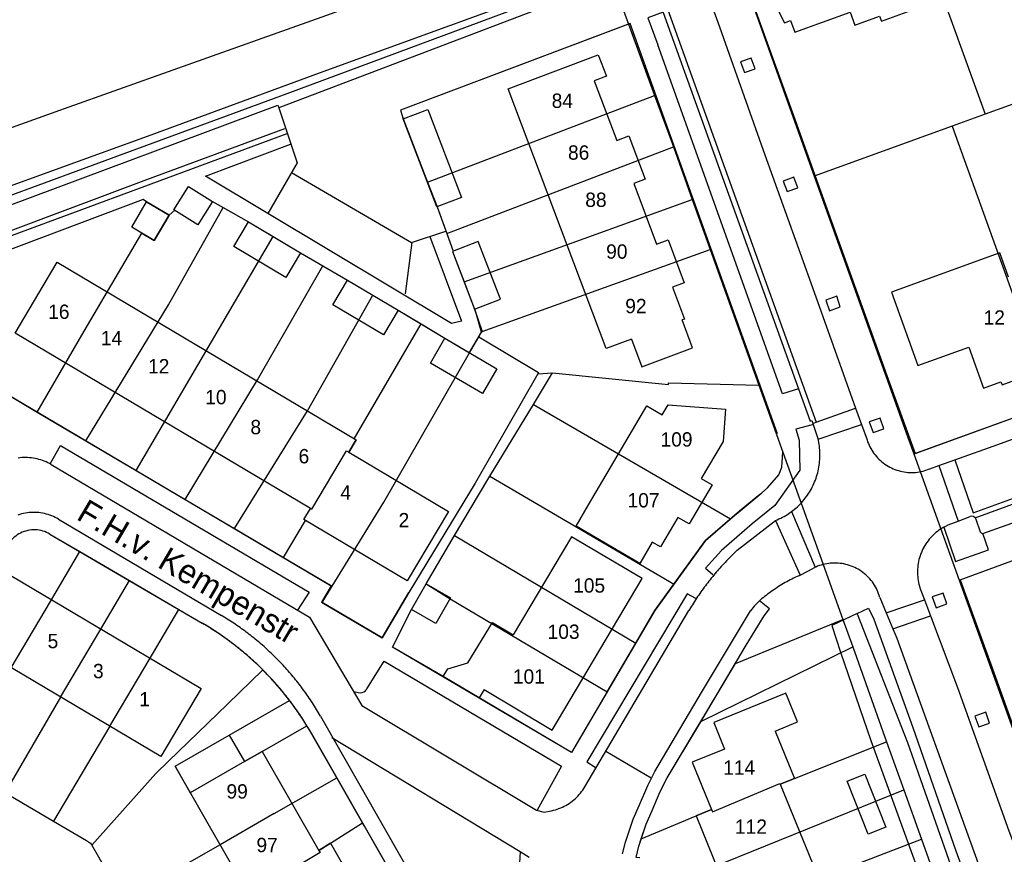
# Model space of a CAD drawing. Extents: x 123992 to 125854, y 449108 to 451911.
# Tile 34 of 175: x 125340 to 125443, y 450087 to 450174. Entities that reach past the tile are written whole.
import ezdxf
from ezdxf.enums import TextEntityAlignment as Align

# ---------------------------------------------------------------- set-up
doc = ezdxf.new("R2010")
doc.units = 0
for name, color, linetype in [('DEFAULT_113', 2, 'CONTINUOUS'), ('DEFAULT_117', 3, 'CONTINUOUS'), ('DEFAULT_21', 8, 'CONTINUOUS'), ('DEFAULT_22', 8, 'CONTINUOUS'), ('DEFAULT_23', 9, 'CONTINUOUS'), ('DEFAULT_4', 1, 'CONTINUOUS'), ('DEFAULT_48', 141, 'CONTINUOUS'), ('DEFAULT_6', 1, 'CONTINUOUS'), ('DEFAULT_79', 9, 'CONTINUOUS'), ('DEFAULT_87', 9, 'CONTINUOUS'), ('DEFAULT_99', 9, 'CONTINUOUS')]:
    doc.layers.add(name, color=color, linetype=linetype)

msp = doc.modelspace()

# ---------------------------------------------------------------- linework, layer by layer
at = {"layer": 'DEFAULT_21'}
for points in [[(125430.646, 450193.469), (125441.133, 450164.474)], [(125403.818, 450173.913), (125379.971, 450164.901), (125380.255, 450163.992), (125382.786, 450157.374)], [(125382.786, 450157.374), (125406.556, 450166.438)], [(125448.663, 450167.198), (125441.133, 450164.474)], [(125441.133, 450164.474), (125437.675, 450163.223)], [(125437.675, 450163.223), (125423.259, 450158.007)], [(125437.675, 450163.223), (125448.159, 450134.198)], [(125384.82, 450151.996), (125408.522, 450161.063)], [(125382.786, 450157.374), (125383.79, 450154.79), (125384.82, 450151.996)], [(125355.761, 450153.932), (125356.345, 450154.439), (125356.251, 450154.498), (125357.777, 450156.931), (125360.288, 450155.355), (125361.416, 450154.718)], [(125355.761, 450153.932), (125353.407, 450155.318), (125353.027, 450155.554), (125333.305, 450148.154), (125337.912, 450135.719), (125341.945, 450133.339)], [(125386.618, 450146.954), (125410.489, 450155.582)], [(125347.05, 450130.327), (125355.68, 450144.559), (125361.416, 450154.718)], [(125361.416, 450154.718), (125364.06, 450153.224), (125366.648, 450151.679)], [(125341.945, 450133.339), (125346.856, 450141.801), (125352.905, 450152.049), (125354.202, 450151.285), (125355.761, 450153.932)], [(125352.317, 450127.219), (125366.648, 450151.679)], [(125366.648, 450151.679), (125369.492, 450149.981), (125371.841, 450148.626)], [(125384.82, 450151.996), (125385.482, 450150.171), (125385.391, 450150.136), (125386.618, 450146.954)], [(125388.497, 450141.769), (125412.377, 450150.321)], [(125357.439, 450124.197), (125364.998, 450136.714), (125371.841, 450148.626)], [(125371.841, 450148.626), (125374.418, 450147.138), (125377.081, 450145.555)], [(125386.618, 450146.954), (125387.722, 450144.094), (125388.497, 450141.769)], [(125362.601, 450121.151), (125370.226, 450133.474), (125377.081, 450145.555)], [(125377.081, 450145.555), (125379.717, 450143.988), (125382.12, 450142.55)], [(125367.726, 450118.127), (125370.023, 450121.995), (125369.847, 450122.1), (125370.539, 450123.265), (125370.698, 450123.171), (125374.305, 450129.284), (125374.552, 450129.138), (125375.321, 450130.434), (125375.127, 450130.549), (125382.12, 450142.55)], [(125382.12, 450142.55), (125384.621, 450141.052), (125387.188, 450139.545)], [(125388.279, 450141.398), (125388.497, 450141.769)], [(125387.188, 450139.545), (125388.162, 450141.2)], [(125388.162, 450141.2), (125388.279, 450141.398)], [(125388.162, 450141.2), (125394.419, 450137.469), (125394.345, 450137.34)], [(125372.826, 450115.117), (125378.227, 450123.908), (125387.188, 450139.545)], [(125394.345, 450137.34), (125387.763, 450125.888), (125380.843, 450114.463), (125378.039, 450109.711), (125371.775, 450113.407), (125372.826, 450115.117)], [(125393.87, 450134.137), (125395.864, 450137.43)], [(125394.345, 450137.34), (125395.864, 450137.43)], [(125395.864, 450137.43), (125408.01, 450136.208), (125408.015, 450136.408), (125417.46, 450136.16)], [(125389.324, 450126.631), (125393.87, 450134.137)], [(125393.87, 450134.137), (125414.49, 450122.174)], [(125433.659, 450128.969), (125447.727, 450134.042), (125448.159, 450134.198)], [(125341.945, 450133.339), (125347.05, 450130.327)], [(125347.05, 450130.327), (125352.317, 450127.219)], [(125414.49, 450122.174), (125417.773, 450124.873), (125418.367, 450125.404), (125419.538, 450126.782), (125419.869, 450127.557), (125419.983, 450129.131)], [(125352.317, 450127.219), (125357.439, 450124.197)], [(125385.63, 450120.422), (125388.115, 450124.636), (125389.324, 450126.631)], [(125389.324, 450126.631), (125408.106, 450115.601), (125408.562, 450115.333)], [(125357.439, 450124.197), (125362.601, 450121.151)], [(125408.562, 450115.333), (125411.865, 450119.891), (125414.49, 450122.174)], [(125362.601, 450121.151), (125367.726, 450118.127)], [(125343.282, 450120.577), (125343.106, 450120.673), (125342.925, 450120.757), (125342.739, 450120.83), (125342.549, 450120.892), (125342.355, 450120.941), (125342.159, 450120.979), (125341.96, 450121.004), (125341.761, 450121.017), (125341.561, 450121.018), (125341.361, 450121.006), (125341.163, 450120.982), (125340.966, 450120.945), (125340.772, 450120.897), (125340.581, 450120.836), (125340.395, 450120.764), (125340.213, 450120.681), (125340.037, 450120.586), (125339.867, 450120.481), (125339.704, 450120.365), (125339.548, 450120.239), (125339.401, 450120.105), (125339.262, 450119.961), (125339.184, 450119.872)], [(125343.282, 450120.577), (125346.425, 450118.739)], [(125382.653, 450115.375), (125385.63, 450120.422)], [(125385.63, 450120.422), (125404.574, 450109.18)], [(125438.53, 450115.781), (125448.271, 450119.372), (125452.856, 450121.018)], [(125343.335, 450113.53), (125346.425, 450118.739)], [(125346.425, 450118.739), (125351.604, 450115.71)], [(125367.726, 450118.127), (125372.826, 450115.117)], [(125348.495, 450110.469), (125351.604, 450115.71)], [(125351.604, 450115.71), (125356.783, 450112.681)], [(125401.582, 450104.072), (125397.868, 450097.732), (125379.143, 450108.751), (125381.116, 450112.702), (125382.653, 450115.375)], [(125382.653, 450115.375), (125385.154, 450113.812), (125401.582, 450104.072)], [(125404.574, 450109.18), (125406.565, 450112.578), (125408.562, 450115.333)], [(125438.53, 450115.781), (125448.185, 450088.985)], [(125339.223, 450106.598), (125343.335, 450113.53)], [(125353.655, 450107.408), (125356.783, 450112.681)], [(125356.783, 450112.681), (125359.218, 450111.257)], [(125365.568, 450106.364), (125365.426, 450106.505), (125365.283, 450106.645), (125365.139, 450106.784), (125364.994, 450106.922), (125364.849, 450107.059), (125364.702, 450107.195), (125364.555, 450107.33), (125364.407, 450107.464), (125364.258, 450107.598), (125364.108, 450107.73), (125363.957, 450107.862), (125363.806, 450107.992), (125363.653, 450108.122), (125363.5, 450108.25), (125363.346, 450108.378), (125363.191, 450108.505), (125363.036, 450108.63), (125362.879, 450108.755), (125362.722, 450108.879), (125362.564, 450109.001), (125362.405, 450109.123), (125362.246, 450109.244), (125362.086, 450109.363), (125361.925, 450109.482), (125361.763, 450109.6), (125361.6, 450109.716), (125361.437, 450109.832), (125361.273, 450109.946), (125361.108, 450110.06), (125360.943, 450110.172), (125360.777, 450110.283), (125360.61, 450110.394), (125360.443, 450110.503), (125360.274, 450110.611), (125360.105, 450110.718), (125359.936, 450110.824), (125359.766, 450110.929), (125359.595, 450111.033), (125359.423, 450111.136), (125359.251, 450111.238), (125359.218, 450111.257)], [(125411.397, 450100.988), (125415.007, 450107.051), (125426.251, 450111.648)], [(125344.383, 450103.537), (125348.495, 450110.469)], [(125401.582, 450104.072), (125404.574, 450109.18)], [(125411.397, 450100.988), (125427.275, 450108.787)], [(125349.543, 450100.476), (125353.655, 450107.408)], [(125361.864, 450102.783), (125365.568, 450106.364)], [(125368.367, 450103.166), (125368.245, 450103.325), (125368.122, 450103.482), (125367.998, 450103.639), (125367.873, 450103.795), (125367.747, 450103.951), (125367.621, 450104.106), (125367.493, 450104.259), (125367.364, 450104.412), (125367.234, 450104.565), (125367.104, 450104.716), (125366.972, 450104.867), (125366.84, 450105.016), (125366.706, 450105.165), (125366.572, 450105.314), (125366.436, 450105.461), (125366.3, 450105.607), (125366.163, 450105.753), (125366.025, 450105.898), (125365.886, 450106.041), (125365.746, 450106.184), (125365.605, 450106.326), (125365.568, 450106.364)], [(125344.383, 450103.537), (125338.593, 450093.535)], [(125361.864, 450102.783), (125355.699, 450096.822)], [(125362.051, 450099.545), (125368.367, 450103.166)], [(125370.177, 450100.527), (125370.072, 450100.697), (125369.965, 450100.866), (125369.858, 450101.035), (125369.749, 450101.203), (125369.639, 450101.37), (125369.529, 450101.537), (125369.417, 450101.703), (125369.305, 450101.868), (125369.191, 450102.033), (125369.076, 450102.197), (125368.961, 450102.36), (125368.844, 450102.522), (125368.727, 450102.684), (125368.608, 450102.845), (125368.488, 450103.005), (125368.368, 450103.165), (125368.367, 450103.166)], [(125365.506, 450097.847), (125370.177, 450100.527)], [(125370.688, 450099.666), (125370.435, 450100.098), (125370.177, 450100.527)], [(125405.158, 450088.695), (125405.671, 450090.245), (125406.31, 450091.684), (125407.15, 450093.661), (125407.869, 450095.1), (125411.397, 450100.988)], [(125349.543, 450100.476), (125343.655, 450090.55)], [(125356.379, 450096.293), (125362.051, 450099.545)], [(125373.297, 450095.099), (125370.688, 450099.666)], [(125405.158, 450088.695), (125410.886, 450091.114), (125412.513, 450091.778), (125412.615, 450091.536), (125419.653, 450094.493), (125419.686, 450094.414), (125421.19, 450095.027), (125430.828, 450098.858)], [(125365.506, 450097.847), (125363.639, 450096.776)], [(125354.369, 450095.536), (125355.699, 450096.822)], [(125363.639, 450096.776), (125357.968, 450093.523)], [(125347.66, 450088.046), (125354.369, 450095.536)], [(125356.379, 450096.293), (125357.968, 450093.523)], [(125366.754, 450091.346), (125373.297, 450095.099)], [(125375.988, 450090.387), (125373.297, 450095.099)], [(125338.981, 450093.306), (125343.655, 450090.55)], [(125409.545, 450084.476), (125432.633, 450093.813)], [(125366.754, 450091.346), (125361.083, 450088.093)], [(125343.655, 450090.55), (125347.108, 450088.515)], [(125372.642, 450088.265), (125375.988, 450090.387)], [(125376.191, 450090.032), (125375.988, 450090.387)], [(125379.205, 450084.755), (125376.191, 450090.032)], [(125347.108, 450088.515), (125347.536, 450088.263), (125347.66, 450088.046)], [(125372.642, 450088.265), (125371.439, 450087.502), (125371.573, 450087.268)], [(125404.985, 450086.713), (125404.61, 450086.769), (125404.91, 450087.947), (125405.158, 450088.695)], [(125413.138, 450079.834), (125415.135, 450080.703), (125416.83, 450081.416), (125423.856, 450084.21), (125423.726, 450084.515), (125425.308, 450085.161), (125434.478, 450088.656)], [(125347.66, 450088.046), (125350.946, 450082.278)], [(125361.083, 450088.093), (125350.946, 450082.278)], [(125371.573, 450087.268), (125365.367, 450083.553)]]:
    msp.add_lwpolyline(points, dxfattribs=at)
at = {"layer": 'DEFAULT_22'}
for points in [[(125320.481, 450392.857), (125347.978, 450315.734), (125379.148, 450228.87), (125396.469, 450180.504), (125400.842, 450182.037), (125403.818, 450173.913)], [(125403.818, 450173.913), (125406.556, 450166.438)], [(125406.556, 450166.438), (125408.382, 450161.452), (125408.522, 450161.063)], [(125408.522, 450161.063), (125410.489, 450155.582)], [(125410.489, 450155.582), (125412.377, 450150.321)], [(125412.377, 450150.321), (125417.46, 450136.16)], [(125417.46, 450136.16), (125419.983, 450129.131)], [(125419.983, 450129.131), (125423.842, 450118.382), (125426.251, 450111.648)], [(125426.251, 450111.648), (125427.275, 450108.787)], [(125427.275, 450108.787), (125430.828, 450098.858)], [(125430.828, 450098.858), (125432.633, 450093.813)], [(125432.633, 450093.813), (125434.478, 450088.656)], [(125434.478, 450088.656), (125438.355, 450077.819)]]:
    msp.add_lwpolyline(points, dxfattribs=at)
at = {"layer": 'DEFAULT_23'}
for points in [[(125412.861, 450187.065), (125423.259, 450158.007)], [(125423.259, 450158.007), (125428.026, 450144.685)], [(125428.026, 450144.685), (125430.179, 450138.668)], [(125430.179, 450138.668), (125430.772, 450137.012)], [(125430.772, 450137.012), (125433.044, 450130.675), (125433.659, 450128.969)], [(125433.659, 450128.969), (125438.426, 450115.742)], [(125438.426, 450115.742), (125448.082, 450088.949)]]:
    msp.add_lwpolyline(points, dxfattribs=at)
at = {"layer": 'DEFAULT_4'}
for points in [[(125434.132, 450175.6), (125430.389, 450185.949), (125426.535, 450184.553), (125426.726, 450184.036), (125424.479, 450183.197), (125423.243, 450186.512), (125417.136, 450184.312), (125419.334, 450178.196), (125418.281, 450177.654), (125420.141, 450174.052), (125420.763, 450174.285), (125421.211, 450173.056), (125427.001, 450175.154), (125427.494, 450173.789), (125430.09, 450174.725), (125430.278, 450174.206), (125434.132, 450175.6)], [(125404.12, 450140.972), (125401.475, 450139.976), (125391.242, 450167.141), (125400.658, 450170.688), (125401.502, 450168.448), (125400.241, 450167.973), (125402.592, 450161.732), (125403.867, 450162.212), (125405.575, 450157.676), (125404.368, 450157.222), (125406.751, 450150.896), (125407.954, 450151.35), (125409.648, 450146.854), (125408.425, 450146.394), (125409.678, 450143.066), (125409.428, 450142.972)], [(125443.588, 450147.454), (125442.672, 450149.978), (125431.335, 450145.88), (125434.105, 450138.213), (125439.422, 450140.129), (125440.968, 450135.844), (125442.787, 450136.498), (125442.902, 450136.185), (125444.899, 450136.918)], [(125384.974, 450122.949), (125380.657, 450115.681), (125369.847, 450122.1), (125370.539, 450123.265), (125339.668, 450141.599), (125344.061, 450148.998), (125375.321, 450130.434), (125374.552, 450129.138), (125384.974, 450122.949)], [(125404.12, 450140.972), (125405.223, 450138.054), (125410.528, 450140.059), (125409.428, 450142.972)], [(125399.648, 450123.649), (125405.721, 450133.998), (125407.342, 450133.046), (125407.955, 450134.091), (125413.966, 450133.644), (125413.715, 450130.273), (125411.434, 450126.387), (125412.567, 450125.722), (125410.166, 450121.632), (125408.989, 450122.323), (125407.175, 450119.231), (125406.313, 450119.737)], [(125406.313, 450119.737), (125404.997, 450117.495), (125398.332, 450121.407), (125399.648, 450123.649)], [(125388.702, 450104.315), (125395.851, 450100.079), (125405.239, 450115.924), (125397.849, 450120.303), (125391.758, 450110.023)], [(125359.103, 450104.421), (125354.882, 450097.307), (125333.839, 450109.792), (125338.059, 450116.906), (125359.103, 450104.421)], [(125388.702, 450104.315), (125388.192, 450103.454), (125384.432, 450105.682), (125384.911, 450106.49), (125387, 450107.112), (125389.574, 450111.318), (125391.758, 450110.023)], [(125419.169, 450099.977), (125421.511, 450100.933), (125420.287, 450103.933), (125412.75, 450100.858), (125413.875, 450098.098)], [(125392.606, 450050.524), (125385.125, 450046.234), (125378.888, 450057.109), (125380.126, 450057.819), (125365.501, 450083.319), (125364.236, 450082.594), (125356.379, 450096.293), (125362.051, 450099.545), (125363.639, 450096.776), (125365.506, 450097.847), (125371.439, 450087.502), (125372.642, 450088.265), (125387.899, 450061.664), (125386.634, 450060.938), (125392.606, 450050.524)], [(125419.169, 450099.977), (125421.19, 450095.027), (125419.686, 450094.414), (125423.726, 450084.515), (125425.308, 450085.161), (125427.008, 450079.944)], [(125413.875, 450098.098), (125410.496, 450096.72), (125412.513, 450091.778), (125410.886, 450091.114), (125415.135, 450080.703), (125416.837, 450081.397), (125418.91, 450076.316), (125422.613, 450077.827)]]:
    msp.add_lwpolyline(points, dxfattribs=at)
at = {"layer": 'DEFAULT_48'}
for points in [[(125216.944, 450118.996), (125221.63, 450120.598), (125224.868, 450122.239), (125231.824, 450124.243), (125238.781, 450126.946), (125247.037, 450129.79), (125254.093, 450132.454), (125279.44, 450141.426), (125296.252, 450147.234), (125312.183, 450153.06), (125331.573, 450160.35), (125344.806, 450165.095), (125356.181, 450169.121), (125372.252, 450174.829), (125376.01, 450176.191), (125392.062, 450181.838), (125392.838, 450182.314)], [(125219.105, 450113.677), (125224.545, 450115.636), (125264.766, 450130.416), (125276.366, 450134.495), (125306.707, 450145.315), (125332.688, 450154.674), (125338.289, 450156.673), (125353.889, 450162.333), (125371.49, 450168.813), (125392.15, 450176.292), (125399.03, 450178.76)], [(125427.75, 450112.262), (125425.096, 450111.03), (125425.999, 450108.234), (125429.186, 450099.005), (125433.396, 450087.379), (125438.707, 450072.877), (125444.74, 450056.137), (125449.35, 450042.974), (125455.743, 450025.595), (125461.636, 450009.474), (125465.141, 450000)], [(125427.755, 450112.251), (125433.005, 450098.768), (125436.834, 450087.882), (125442.186, 450072.62), (125446.917, 450059.136), (125454.414, 450037.822), (125463.433, 450013.432), (125468.326, 450000)]]:
    msp.add_lwpolyline(points, dxfattribs=at)
at = {"layer": 'DEFAULT_6'}
for points in [[(125386.357, 450155.772), (125383.776, 450154.785), (125380.255, 450163.992), (125382.836, 450164.979), (125386.357, 450155.772)], [(125360.288, 450155.355), (125358.762, 450152.923), (125356.251, 450154.498), (125357.777, 450156.931), (125360.288, 450155.355)], [(125355.761, 450153.932), (125354.202, 450151.285), (125351.848, 450152.671), (125353.407, 450155.318), (125355.761, 450153.932)], [(125369.492, 450149.981), (125367.961, 450147.418), (125362.53, 450150.661), (125364.06, 450153.224), (125369.492, 450149.981)], [(125390.416, 450145.134), (125388.085, 450151.175), (125385.391, 450150.136), (125387.722, 450144.094), (125390.416, 450145.134)], [(125379.717, 450143.988), (125378.177, 450141.398), (125372.878, 450144.549), (125374.418, 450147.138), (125379.717, 450143.988)], [(125390.051, 450137.859), (125388.528, 450135.269), (125383.097, 450138.463), (125384.621, 450141.052), (125390.051, 450137.859)], [(125385.199, 450113.911), (125383.662, 450111.238), (125381.116, 450112.702), (125382.653, 450115.375), (125385.199, 450113.911)], [(125430.756, 450089.922), (125428.907, 450089.182), (125426.685, 450094.734), (125428.534, 450095.474), (125430.756, 450089.922)]]:
    msp.add_lwpolyline(points, dxfattribs=at)
at = {"layer": 'DEFAULT_79'}
for points in [[(125440.078, 450122.288), (125457.339, 450128.594), (125474.682, 450134.898), (125494.461, 450142.039), (125505.63, 450146.078)], [(125423.661, 450130.489), (125428.194, 450132.043)], [(125436.274, 450127.733), (125438.294, 450121.927)], [(125420.87, 450122.923), (125423.367, 450117.101)], [(125430.787, 450112.339), (125434.783, 450113.7)]]:
    msp.add_lwpolyline(points, dxfattribs=at)
at = {"layer": 'DEFAULT_87'}
for points in [[(125166.89, 450233.493), (125171.492, 450220.886), (125179.45, 450198.576), (125185.384, 450181.799), (125190.616, 450167.559), (125195.948, 450153.098), (125199.296, 450144.05), (125203.104, 450133.904), (125206.071, 450125.895), (125209.642, 450116.531), (125221.205, 450112.999), (125259.786, 450127.197), (125295.587, 450140.137), (125331.309, 450153.135), (125368.109, 450166.654), (125399.745, 450178.447)], [(125427.75, 450112.262), (125428.934, 450112.812), (125429.495, 450111.673), (125433.564, 450100.347), (125438.073, 450087.443), (125444.588, 450069.625), (125449.339, 450056.141), (125454.551, 450041.599), (125459.702, 450027.296), (125464.432, 450014.532), (125469.551, 450000)]]:
    msp.add_lwpolyline(points, dxfattribs=at)
at = {"layer": 'DEFAULT_99'}
for points in [[(125356.505, 450308.426), (125359.026, 450301.161), (125364.799, 450285.12), (125372.035, 450264.925), (125378.809, 450246.067), (125383.44, 450232.844), (125387.709, 450220.899), (125392.66, 450207.135), (125399.128, 450188.36), (125402.55, 450178.614), (125367.23, 450165.135)], [(125392.835, 450217.413), (125423.449, 450132.275)], [(125413.478, 450187.288), (125412.875, 450187.07), (125417.59, 450173.986), (125421.074, 450164.34), (125423.623, 450157.23), (125427.774, 450145.714), (125430.853, 450137.155), (125433.796, 450129.019)], [(125410.318, 450181.983), (125413.155, 450174.113), (125418.098, 450160.229), (125422.884, 450146.843), (125427.58, 450133.755)], [(125407.449, 450175.139), (125405.854, 450174.575), (125406.887, 450171.747)], [(125407.445, 450175.137), (125421.614, 450135.78)], [(125419.403, 450131.06), (125403.992, 450173.98), (125379.971, 450164.901), (125380.255, 450163.992)], [(125421.614, 450135.78), (125419.942, 450135.255), (125406.887, 450171.747)], [(125417.089, 450169.239), (125416.67, 450170.353), (125415.555, 450169.945), (125415.945, 450168.84), (125417.089, 450169.239)], [(125224.804, 450110.689), (125272.361, 450129.109), (125311.302, 450144.288), (125338.903, 450154.888), (125367.128, 450165.441), (125367.23, 450165.135), (125369.151, 450159.383), (125366.091, 450154.088)], [(125252.777, 450118.292), (125269.557, 450124.796), (125270.617, 450122.098), (125332.187, 450145.991), (125331.145, 450148.803), (125368.119, 450162.475)], [(125253.567, 450119.008), (125295.382, 450135.312), (125325.283, 450147.011), (125330.263, 450148.991), (125353.424, 450157.651), (125367.864, 450162.991)], [(125383.034, 450151.699), (125386.337, 450142.832), (125385.316, 450142.592), (125359.551, 450158.001), (125368.451, 450161.341)], [(125368.551, 450158.404), (125381.114, 450151.058), (125384.723, 450152.262)], [(125421.528, 450156.79), (125421.116, 450157.911), (125419.987, 450157.474), (125420.426, 450156.392), (125421.528, 450156.79)], [(125433.796, 450129.019), (125447.727, 450134.042), (125463.446, 450139.727), (125479.633, 450145.596), (125492.936, 450150.427), (125506.309, 450155.301), (125505.637, 450157.027)], [(125353.407, 450155.318), (125353.027, 450155.554), (125333.305, 450148.154), (125337.912, 450135.719), (125372.721, 450115.18), (125371.701, 450113.451), (125378.039, 450109.711), (125380.843, 450114.463)], [(125360.288, 450155.355), (125364.06, 450153.224)], [(125355.761, 450153.932), (125356.364, 450154.456)], [(125383.806, 450154.788), (125385.488, 450150.156)], [(125437.948, 450128.335), (125442.446, 450129.953), (125457.774, 450135.521), (125475.533, 450141.954), (125491.344, 450147.652), (125504.443, 450152.471)], [(125380.476, 450145.705), (125381.174, 450151.078)], [(125369.492, 450149.981), (125374.418, 450147.138)], [(125425.977, 450144.349), (125425.604, 450145.452), (125424.457, 450145.038), (125424.866, 450143.908), (125425.977, 450144.349)], [(125379.717, 450143.988), (125384.621, 450141.052)], [(125387.19, 450139.549), (125388.449, 450141.687), (125387.769, 450144.023)], [(125438.531, 450115.781), (125448.271, 450119.372), (125467.093, 450126.128), (125486.778, 450133.238), (125511.154, 450142.031)], [(125421.614, 450135.78), (125422.833, 450132.393)], [(125423.449, 450132.275), (125427.58, 450133.755)], [(125427.58, 450133.755), (125428.194, 450132.043)], [(125422.833, 450132.393), (125423.007, 450132.442), (125423.105, 450132.152)], [(125430.54, 450131.587), (125430.139, 450132.705), (125429.004, 450132.316), (125429.432, 450131.196), (125430.54, 450131.587)], [(125423.019, 450132.003), (125421.344, 450131.56), (125421.684, 450130.402), (125421.745, 450127.266), (125419.124, 450123.569), (125416.765, 450121.651), (125413.545, 450118.853), (125411.885, 450117.014), (125412.645, 450116.335)], [(125423.105, 450132.152), (125423.449, 450132.275)], [(125423.105, 450132.152), (125423.645, 450130.557)], [(125428.194, 450132.043), (125428.776, 450130.425)], [(125420.87, 450122.923), (125421.029, 450123.044), (125421.185, 450123.17), (125421.337, 450123.3), (125421.486, 450123.433), (125421.631, 450123.571), (125421.772, 450123.713), (125421.909, 450123.858), (125422.042, 450124.007), (125422.171, 450124.16), (125422.296, 450124.316), (125422.417, 450124.476), (125422.533, 450124.638), (125422.645, 450124.804), (125422.752, 450124.973), (125422.855, 450125.145), (125422.953, 450125.319), (125423.046, 450125.496), (125423.134, 450125.675), (125423.218, 450125.857), (125423.296, 450126.041), (125423.37, 450126.227), (125423.438, 450126.415), (125423.501, 450126.605), (125423.56, 450126.796), (125423.612, 450126.989), (125423.66, 450127.183), (125423.702, 450127.379), (125423.739, 450127.575), (125423.771, 450127.773), (125423.797, 450127.971), (125423.818, 450128.17), (125423.833, 450128.369), (125423.843, 450128.569), (125423.848, 450128.769), (125423.847, 450128.969), (125423.841, 450129.169), (125423.829, 450129.369), (125423.812, 450129.568), (125423.79, 450129.767), (125423.762, 450129.965), (125423.728, 450130.162), (125423.69, 450130.358), (125423.661, 450130.489)], [(125423.661, 450130.489), (125423.653, 450130.523), (125423.645, 450130.557)], [(125428.776, 450130.425), (125428.841, 450130.236), (125428.913, 450130.049), (125428.993, 450129.866), (125429.08, 450129.686), (125429.174, 450129.51), (125429.276, 450129.337), (125429.385, 450129.17), (125429.5, 450129.006), (125429.622, 450128.848), (125429.75, 450128.694), (125429.885, 450128.546), (125430.025, 450128.404), (125430.171, 450128.267), (125430.323, 450128.137), (125430.479, 450128.012), (125430.641, 450127.895), (125430.807, 450127.784), (125430.978, 450127.679), (125431.153, 450127.582), (125431.332, 450127.493), (125431.514, 450127.41), (125431.699, 450127.335), (125431.887, 450127.268), (125432.078, 450127.208), (125432.272, 450127.156), (125432.467, 450127.113), (125432.663, 450127.077), (125432.861, 450127.049), (125433.06, 450127.029), (125433.26, 450127.018), (125433.46, 450127.014), (125433.66, 450127.019), (125433.86, 450127.032), (125434.058, 450127.053), (125434.256, 450127.083), (125434.453, 450127.12), (125434.648, 450127.165), (125434.84, 450127.218), (125435.031, 450127.279), (125435.219, 450127.348), (125435.347, 450127.4)], [(125343.315, 450127.912), (125344.395, 450129.849), (125370.421, 450114.5), (125369.198, 450112.618)], [(125343.418, 450127.843), (125343.244, 450127.941), (125343.066, 450128.033), (125342.885, 450128.118), (125342.701, 450128.197), (125342.514, 450128.268), (125342.325, 450128.332), (125342.133, 450128.389), (125341.939, 450128.439), (125341.744, 450128.481), (125341.547, 450128.516), (125341.349, 450128.543), (125341.15, 450128.563), (125340.95, 450128.576), (125340.751, 450128.581), (125340.551, 450128.579), (125340.351, 450128.569), (125340.152, 450128.551), (125339.953, 450128.526)], [(125436.274, 450127.733), (125437.948, 450128.335)], [(125437.947, 450128.334), (125439.897, 450122.782), (125444.105, 450124.314)], [(125343.418, 450127.843), (125370.442, 450111.883), (125375.924, 450102.657), (125394.189, 450091.718), (125394.989, 450091.479), (125395.729, 450091.639), (125395.779, 450091.649)], [(125435.347, 450127.4), (125436.274, 450127.733)], [(125417.564, 450124.708), (125415.425, 450122.988), (125411.865, 450119.891), (125406.565, 450112.578), (125397.868, 450097.732), (125388.192, 450103.454)], [(125344.189, 450122.135), (125344.015, 450122.233), (125343.837, 450122.325), (125343.656, 450122.409), (125343.471, 450122.486), (125343.284, 450122.556), (125343.094, 450122.618), (125342.901, 450122.673), (125342.707, 450122.721), (125342.511, 450122.76), (125342.314, 450122.792), (125342.115, 450122.816), (125341.916, 450122.832), (125341.716, 450122.84), (125341.516, 450122.841), (125341.316, 450122.833), (125341.117, 450122.818), (125340.918, 450122.795), (125340.72, 450122.764), (125340.524, 450122.725), (125340.33, 450122.678), (125340.137, 450122.624), (125339.947, 450122.563)], [(125344.189, 450122.135), (125361.242, 450112.05)], [(125419.192, 450121.998), (125419.377, 450122.073), (125419.56, 450122.154), (125419.741, 450122.239), (125419.92, 450122.329), (125420.096, 450122.424), (125420.269, 450122.524), (125420.439, 450122.629), (125420.607, 450122.738), (125420.772, 450122.852), (125420.87, 450122.923)], [(125438.294, 450121.927), (125439.578, 450122.427)], [(125440.078, 450122.288), (125439.924, 450122.413), (125439.731, 450122.457), (125439.578, 450122.427)], [(125440.078, 450122.288), (125440.122, 450122.217), (125440.152, 450122.139)], [(125440.152, 450122.139), (125440.629, 450120.825)], [(125415.205, 450118.882), (125419.192, 450121.998)], [(125419.192, 450121.998), (125421.779, 450116.296)], [(125436.81, 450121.301), (125436.637, 450121.201), (125436.468, 450121.094), (125436.303, 450120.981), (125436.142, 450120.862), (125435.986, 450120.737), (125435.835, 450120.606), (125435.688, 450120.47), (125435.547, 450120.328), (125435.411, 450120.181), (125435.281, 450120.03), (125435.157, 450119.873), (125435.038, 450119.712), (125434.926, 450119.547), (125434.819, 450119.377), (125434.719, 450119.204), (125434.626, 450119.027), (125434.539, 450118.847), (125434.459, 450118.664), (125434.386, 450118.477), (125434.32, 450118.289), (125434.261, 450118.098), (125434.209, 450117.904), (125434.165, 450117.709), (125434.128, 450117.513), (125434.098, 450117.315), (125434.075, 450117.117), (125434.06, 450116.917), (125434.052, 450116.717), (125434.052, 450116.517), (125434.059, 450116.317), (125434.074, 450116.118), (125434.096, 450115.919), (125434.125, 450115.721), (125434.162, 450115.525), (125434.206, 450115.33), (125434.257, 450115.136), (125434.312, 450114.957)], [(125436.81, 450121.301), (125437.034, 450121.418), (125437.264, 450121.526)], [(125436.81, 450121.301), (125438.046, 450117.701), (125441.49, 450118.941), (125440.905, 450120.619)], [(125437.264, 450121.526), (125438.294, 450121.927)], [(125440.905, 450120.619), (125444.911, 450122.052)], [(125343.282, 450120.577), (125343.106, 450120.673), (125342.925, 450120.757), (125342.739, 450120.83), (125342.549, 450120.892), (125342.355, 450120.941), (125342.159, 450120.979), (125341.96, 450121.004), (125341.761, 450121.017), (125341.561, 450121.018), (125341.361, 450121.006), (125341.163, 450120.982), (125340.966, 450120.945), (125340.772, 450120.897), (125340.581, 450120.836), (125340.395, 450120.764), (125340.213, 450120.681), (125340.037, 450120.586), (125339.867, 450120.481), (125339.704, 450120.365), (125339.548, 450120.239), (125339.401, 450120.105), (125339.262, 450119.961), (125339.184, 450119.872)], [(125343.282, 450120.577), (125359.222, 450111.255)], [(125440.629, 450120.825), (125440.747, 450120.668), (125440.905, 450120.619)], [(125415.205, 450118.882), (125415.059, 450118.745), (125414.914, 450118.608), (125414.77, 450118.469), (125414.626, 450118.33), (125414.484, 450118.189), (125414.343, 450118.047), (125414.203, 450117.904), (125414.064, 450117.761), (125413.926, 450117.616), (125413.789, 450117.47), (125413.653, 450117.324), (125413.518, 450117.176), (125413.384, 450117.027), (125413.251, 450116.878), (125413.12, 450116.727), (125412.989, 450116.576), (125412.859, 450116.424), (125412.731, 450116.27), (125412.604, 450116.116), (125412.477, 450115.961), (125412.352, 450115.805), (125412.228, 450115.648), (125412.105, 450115.49), (125411.983, 450115.332), (125411.863, 450115.172), (125411.743, 450115.012), (125411.625, 450114.85), (125411.508, 450114.688), (125411.392, 450114.525), (125411.277, 450114.362), (125411.163, 450114.197), (125411.051, 450114.032), (125410.94, 450113.866), (125410.83, 450113.699), (125410.721, 450113.531), (125410.613, 450113.362), (125410.506, 450113.193), (125410.401, 450113.023), (125410.297, 450112.852), (125410.194, 450112.681), (125410.143, 450112.594)], [(125421.779, 450116.296), (125423.166, 450117.003)], [(125423.367, 450117.101), (125423.265, 450117.053), (125423.166, 450117.003)], [(125430.114, 450113.958), (125430.057, 450114.15), (125429.992, 450114.339), (125429.92, 450114.525), (125429.84, 450114.709), (125429.752, 450114.888), (125429.658, 450115.065), (125429.556, 450115.237), (125429.447, 450115.404), (125429.331, 450115.568), (125429.209, 450115.726), (125429.08, 450115.879), (125428.946, 450116.027), (125428.805, 450116.169), (125428.659, 450116.305), (125428.507, 450116.435), (125428.35, 450116.559), (125428.188, 450116.676), (125428.021, 450116.787), (125427.85, 450116.891), (125427.675, 450116.987), (125427.496, 450117.076), (125427.313, 450117.158), (125427.128, 450117.233), (125426.939, 450117.299), (125426.748, 450117.358), (125426.555, 450117.409), (125426.359, 450117.452), (125426.163, 450117.488), (125425.964, 450117.514), (125425.765, 450117.533), (125425.566, 450117.544), (125425.366, 450117.546), (125425.166, 450117.541), (125424.966, 450117.527), (125424.767, 450117.505), (125424.57, 450117.475), (125424.373, 450117.436), (125424.179, 450117.39), (125423.986, 450117.336), (125423.796, 450117.274), (125423.609, 450117.204), (125423.424, 450117.127), (125423.367, 450117.101)], [(125421.639, 450116.225), (125421.457, 450116.141), (125421.277, 450116.055), (125421.097, 450115.967), (125420.919, 450115.877), (125420.741, 450115.785), (125420.565, 450115.691), (125420.389, 450115.594), (125420.215, 450115.496), (125420.042, 450115.396), (125419.87, 450115.294), (125419.699, 450115.19), (125419.53, 450115.084), (125419.361, 450114.976), (125419.194, 450114.866), (125419.028, 450114.755), (125418.864, 450114.641), (125418.7, 450114.526), (125418.538, 450114.408), (125418.378, 450114.289), (125418.218, 450114.168), (125418.06, 450114.046), (125417.904, 450113.921), (125417.749, 450113.795), (125417.595, 450113.667), (125417.519, 450113.602)], [(125421.639, 450116.225), (125421.779, 450116.296)], [(125434.312, 450114.957), (125434.783, 450113.7)], [(125438.531, 450115.781), (125441.712, 450106.959), (125446.263, 450094.336), (125448.346, 450088.984)], [(125410.866, 450113.838), (125409.966, 450114.317), (125399.468, 450096.755), (125400.328, 450096.196)], [(125430.114, 450113.958), (125430.787, 450112.339)], [(125437.124, 450113.265), (125436.727, 450114.402), (125435.581, 450113.997), (125435.999, 450112.846), (125437.124, 450113.265)], [(125404.991, 450086.712), (125404.61, 450086.769), (125404.91, 450087.947), (125405.671, 450090.245), (125406.31, 450091.684), (125407.15, 450093.661), (125407.869, 450095.1), (125411.068, 450100.435), (125416.147, 450108.966), (125418.006, 450112.043), (125418.587, 450112.743), (125417.519, 450113.602)], [(125417.519, 450113.602), (125417.376, 450113.462), (125417.237, 450113.318), (125417.102, 450113.171), (125416.97, 450113.021), (125416.842, 450112.867), (125416.718, 450112.71), (125416.598, 450112.55), (125416.586, 450112.534)], [(125434.783, 450113.7), (125435.412, 450112.029)], [(125371.584, 450101.545), (125371.484, 450101.718), (125371.383, 450101.891), (125371.281, 450102.063), (125371.178, 450102.234), (125371.073, 450102.405), (125370.968, 450102.575), (125370.861, 450102.744), (125370.753, 450102.912), (125370.644, 450103.079), (125370.533, 450103.246), (125370.422, 450103.412), (125370.309, 450103.577), (125370.195, 450103.742), (125370.08, 450103.906), (125369.964, 450104.068), (125369.847, 450104.23), (125369.729, 450104.392), (125369.609, 450104.552), (125369.488, 450104.712), (125369.367, 450104.87), (125369.244, 450105.028), (125369.12, 450105.185), (125368.995, 450105.341), (125368.869, 450105.497), (125368.742, 450105.651), (125368.614, 450105.805), (125368.484, 450105.957), (125368.354, 450106.109), (125368.223, 450106.26), (125368.09, 450106.41), (125367.957, 450106.559), (125367.822, 450106.707), (125367.687, 450106.854), (125367.55, 450107), (125367.413, 450107.145), (125367.274, 450107.289), (125367.135, 450107.433), (125366.994, 450107.575), (125366.853, 450107.716), (125366.71, 450107.857), (125366.567, 450107.996), (125366.422, 450108.134), (125366.277, 450108.272), (125366.131, 450108.408), (125365.983, 450108.543), (125365.835, 450108.677), (125365.686, 450108.811), (125365.536, 450108.943), (125365.385, 450109.074), (125365.233, 450109.204), (125365.08, 450109.333), (125364.926, 450109.461), (125364.772, 450109.588), (125364.616, 450109.714), (125364.46, 450109.839), (125364.303, 450109.962), (125364.145, 450110.085), (125363.986, 450110.206), (125363.826, 450110.327), (125363.666, 450110.446), (125363.504, 450110.564), (125363.342, 450110.681), (125363.179, 450110.797), (125363.015, 450110.911), (125362.85, 450111.025), (125362.685, 450111.137), (125362.519, 450111.249), (125362.352, 450111.359), (125362.184, 450111.468), (125362.016, 450111.576), (125361.847, 450111.682), (125361.677, 450111.788), (125361.506, 450111.892), (125361.335, 450111.995), (125361.242, 450112.05)], [(125384.432, 450105.682), (125379.143, 450108.751), (125381.116, 450112.702)], [(125399.25, 450094.136), (125410.143, 450112.594)], [(125411.445, 450104.014), (125416.586, 450112.534)], [(125430.787, 450112.339), (125431.479, 450110.676)], [(125431.479, 450110.676), (125435.412, 450112.029)], [(125435.412, 450112.029), (125438.229, 450104.538)], [(125370.681, 450099.679), (125370.581, 450099.852), (125370.48, 450100.025), (125370.378, 450100.197), (125370.275, 450100.369), (125370.171, 450100.539), (125370.066, 450100.709), (125369.96, 450100.879), (125369.852, 450101.048), (125369.744, 450101.216), (125369.635, 450101.383), (125369.524, 450101.55), (125369.412, 450101.716), (125369.3, 450101.881), (125369.186, 450102.045), (125369.071, 450102.209), (125368.956, 450102.372), (125368.839, 450102.535), (125368.721, 450102.696), (125368.602, 450102.857), (125368.482, 450103.017), (125368.361, 450103.177), (125368.239, 450103.335), (125368.117, 450103.493), (125367.993, 450103.65), (125367.868, 450103.806), (125367.742, 450103.962), (125367.615, 450104.116), (125367.487, 450104.27), (125367.358, 450104.423), (125367.229, 450104.575), (125367.098, 450104.726), (125366.966, 450104.877), (125366.833, 450105.027), (125366.7, 450105.175), (125366.565, 450105.323), (125366.43, 450105.471), (125366.293, 450105.617), (125366.156, 450105.762), (125366.018, 450105.907), (125365.879, 450106.05), (125365.739, 450106.193), (125365.598, 450106.335), (125365.456, 450106.476), (125365.313, 450106.616), (125365.169, 450106.755), (125365.025, 450106.893), (125364.879, 450107.031), (125364.733, 450107.167), (125364.586, 450107.303), (125364.438, 450107.437), (125364.289, 450107.571), (125364.139, 450107.703), (125363.989, 450107.835), (125363.837, 450107.966), (125363.685, 450108.095), (125363.532, 450108.224), (125363.378, 450108.352), (125363.224, 450108.479), (125363.068, 450108.605), (125362.912, 450108.73), (125362.755, 450108.854), (125362.597, 450108.976), (125362.439, 450109.098), (125362.279, 450109.219), (125362.119, 450109.339), (125361.958, 450109.458), (125361.797, 450109.576), (125361.634, 450109.692), (125361.471, 450109.808), (125361.308, 450109.923), (125361.143, 450110.037), (125360.978, 450110.149), (125360.812, 450110.261), (125360.645, 450110.371), (125360.478, 450110.481), (125360.31, 450110.589), (125360.141, 450110.696), (125359.971, 450110.803), (125359.801, 450110.908), (125359.63, 450111.012), (125359.459, 450111.115), (125359.287, 450111.217), (125359.222, 450111.255)], [(125431.479, 450110.676), (125431.896, 450109.676)], [(125431.896, 450109.676), (125461.366, 450028.076)], [(125376.455, 450104.381), (125378.264, 450107.292), (125396.807, 450096.294), (125394.249, 450091.718)], [(125375.083, 450104.115), (125375.544, 450104.005)], [(125375.544, 450104.005), (125375.742, 450103.983), (125375.94, 450104.008), (125376.127, 450104.078), (125376.292, 450104.19), (125376.426, 450104.338), (125376.455, 450104.381)], [(125403.207, 450087.127), (125403.52, 450088.354), (125404.318, 450090.767), (125404.981, 450092.261), (125405.834, 450094.269), (125406.573, 450095.748), (125411.445, 450104.014)], [(125438.229, 450104.538), (125443.619, 450089.543), (125443.98, 450088.539)], [(125371.584, 450101.545), (125394.996, 450060.497), (125396.155, 450061.297), (125392.623, 450082.936)], [(125441.577, 450100.814), (125441.191, 450101.947), (125440.044, 450101.521), (125440.46, 450100.415), (125441.577, 450100.814)], [(125344.455, 450034.284), (125345.336, 450031.992), (125389.398, 450046.492), (125398.098, 450051.769), (125387.072, 450070.981), (125370.681, 450099.679)], [(125372.785, 450099.299), (125392.499, 450087.365)], [(125401.446, 450097.858), (125406.175, 450095.071)], [(125395.779, 450091.649), (125395.974, 450091.694), (125396.167, 450091.746), (125396.358, 450091.805), (125396.547, 450091.871), (125396.733, 450091.945), (125396.916, 450092.025), (125397.096, 450092.113), (125397.272, 450092.207), (125397.445, 450092.307), (125397.614, 450092.415), (125397.778, 450092.528), (125397.939, 450092.648), (125398.094, 450092.773), (125398.245, 450092.905), (125398.391, 450093.042), (125398.531, 450093.184), (125398.666, 450093.332), (125398.796, 450093.484), (125398.919, 450093.642), (125399.036, 450093.803), (125399.148, 450093.97), (125399.25, 450094.136)], [(125392.499, 450087.365), (125392.479, 450087.166), (125392.462, 450086.967), (125392.447, 450086.767), (125392.434, 450086.568), (125392.424, 450086.368), (125392.416, 450086.168), (125392.41, 450085.968), (125392.407, 450085.768), (125392.407, 450085.568), (125392.408, 450085.368), (125392.412, 450085.168), (125392.419, 450084.968), (125392.428, 450084.769), (125392.439, 450084.569), (125392.453, 450084.369), (125392.469, 450084.17), (125392.488, 450083.971), (125392.508, 450083.772), (125392.532, 450083.573), (125392.557, 450083.375), (125392.586, 450083.177), (125392.616, 450082.979), (125392.623, 450082.936)], [(125392.499, 450087.365), (125393.427, 450086.804)]]:
    msp.add_lwpolyline(points, dxfattribs=at)

# ---------------------------------------------------------------- texts
at = {"layer": 'DEFAULT_113'}
for s, p in [('84', (125396.897, 450165.893)), ('86', (125398.607, 450160.478)), ('88', (125400.412, 450155.538)), ('90', (125402.597, 450150.123)), ('92', (125404.592, 450144.423)), ('16', (125344.22, 450143.828)), ('12', (125442.085, 450143.221)), ('14', (125349.73, 450141.073)), ('12', (125354.67, 450138.128)), ('10', (125360.655, 450134.898)), ('8', (125364.822, 450131.763)), ('109', (125408.848, 450130.475)), ('6', (125369.858, 450128.723)), ('4', (125374.228, 450124.922)), ('107', (125405.389, 450124.114)), ('2', (125380.321, 450122.028)), ('105', (125399.699, 450115.201)), ('103', (125397.028, 450110.364)), ('5', (125343.603, 450109.386)), ('3', (125348.353, 450106.251)), ('101', (125393.395, 450105.68)), ('1', (125353.198, 450103.306)), ('114', (125415.398, 450096.156)), ('99', (125362.876, 450093.665)), ('112', (125416.633, 450089.98)), ('97', (125366.012, 450088.059))]:
    msp.add_text(s, height=1.5, dxfattribs=at).set_placement(p, align=Align.MIDDLE_CENTER)
at = {"layer": 'DEFAULT_117'}
msp.add_text('F.H.v. Kempenstr', height=2.5, rotation=329.4589, dxfattribs=at).set_placement((125357.776, 450116.65), align=Align.MIDDLE_CENTER)

doc.saveas('drawing.dxf')
